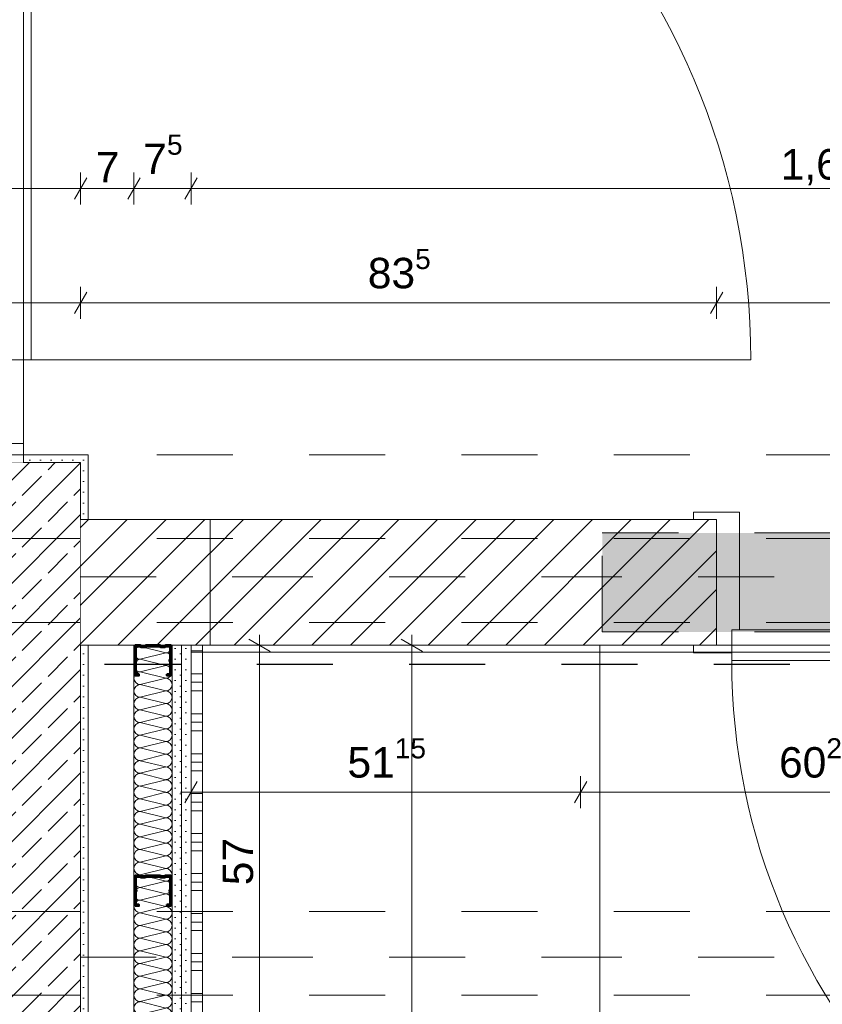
# Model space of a CAD drawing. Header units: metres. Extents: x -3.5 to 65.3, y -10.9 to 16.7.
# Tile 99 of 184: x 40.2 to 41.3, y 5.3 to 6.6. Entities that reach past the tile are written whole.
import ezdxf

# ---------------------------------------------------------------- set-up
doc = ezdxf.new("R2010")
doc.units = ezdxf.units.M
doc.header["$MEASUREMENT"] = 0
for name, pattern in [('Achse', [0.08, 0.04, -0.02, 0, -0.02]), ('Punktlinie eng', [0.015, 0.005, -0.01]), ('Strichlinie doppelt', [0.218722, 0.105833, -0.042333, 0.028222, -0.042333]), ('Strichlinie eng', [0.046, 0.03, -0.016]), ('Untersicht', [0.04, 0.03, -0.01]), ('Wipeout_Contour', [1, 0, -1])]:
    doc.linetypes.add(name, pattern=pattern)
for name, color, linetype in [('102 - Bemaßung_ Beschriftung.Detail_ Ausschnitt', 7, 'Continuous'), ('301 - Elemente.Linie', 7, 'Continuous'), ('451 - Universal.Achsen Raster', 7, 'Continuous'), ('605 - Struktur.Wand Innen', 7, 'Continuous'), ('607 - Struktur.Stütze', 7, 'Continuous'), ('608 - Struktur.Träger', 7, 'Continuous'), ('650 - Abdeckung.Fußboden Aufbau', 7, 'Continuous'), ('654 - Abdeckung.Wand Belag', 7, 'Continuous'), ('660 - Unterkonstruktion.Trockenbau', 7, 'Continuous'), ('Neubau_302 - Elemente.Schraffur', 7, 'Continuous'), ('Neubau_606 - Struktur.Wand Innen Ausbau', 7, 'Continuous'), ('Neubau_615 - Struktur.Sturz', 7, 'Continuous'), ('Neubau_650 - Abdeckung.Fußboden Aufbau', 7, 'Continuous'), ('Neubau_653 - Abdeckung.TB Verkofferung', 7, 'Continuous')]:
    doc.layers.add(name, color=color, linetype=linetype)
doc.styles.add('ERSTELLTER_STIL_1', font='txt')
doc.dimstyles.new('ERSTELLTER_STIL__1', dxfattribs={"dimtxt": 0.04, "dimasz": 0.02128, "dimexe": 0.18, "dimexo": 0.0625, "dimgap": 0, "dimtad": 1, "dimzin": 0, "dimdsep": 46, "dimtxsty": 'ERSTELLTER_STIL_1', "dimblk": 'ARROWHEAD_2', "dimblk1": 'ARROWHEAD_2', "dimblk2": 'ARROWHEAD_2', "dimcen": 0.09, "dimse1": 1, "dimse2": 1, "dimclrd": 7, "dimclre": 7, "dimclrt": 7, "dimazin": 0, "dimtfac": 1, "dimtdec": 4, "dimtmove": 0, "dimatfit": 3, "dimfxl": 1, "dimtolj": 1, "dimtzin": 0, "dimarcsym": 0})
doc.dimstyles.new('ERSTELLTER_STIL__3', dxfattribs={"dimtxt": 0.04, "dimasz": 0.02128, "dimexe": 0.18, "dimexo": 0.0625, "dimgap": 0, "dimtad": 1, "dimtih": 1, "dimtoh": 1, "dimzin": 0, "dimdsep": 46, "dimtxsty": 'ERSTELLTER_STIL_1', "dimblk": 'ARROWHEAD_2', "dimblk1": 'ARROWHEAD_2', "dimblk2": 'ARROWHEAD_2', "dimcen": 0.09, "dimse1": 1, "dimse2": 1, "dimclrd": 7, "dimclre": 7, "dimclrt": 7, "dimazin": 0, "dimtfac": 1, "dimtdec": 4, "dimtmove": 0, "dimatfit": 3, "dimfxl": 1, "dimtolj": 1, "dimtzin": 0, "dimarcsym": 0})
doc.dimstyles.new('ERSTELLTER_STIL__6', dxfattribs={"dimtxt": 0.04, "dimasz": 0.02128, "dimexe": 0.18, "dimexo": 0.0625, "dimgap": 0, "dimtad": 1, "dimzin": 0, "dimdsep": 46, "dimtxsty": 'ERSTELLTER_STIL_1', "dimblk": 'ARROWHEAD_2', "dimblk1": 'ARROWHEAD_2', "dimblk2": 'ARROWHEAD_2', "dimcen": 0.09, "dimclrd": 7, "dimclre": 7, "dimclrt": 7, "dimazin": 0, "dimtfac": 1, "dimtdec": 4, "dimtmove": 0, "dimatfit": 3, "dimfxl": 1, "dimtolj": 1, "dimtzin": 0, "dimarcsym": 0})
pattern_1 = [(45, (0, 0), (-0.0070710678, 0.0070710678), [0, -0.01])]
pattern_2 = [(45, (0, 0), (-0.025455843, 0.025455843), [])]

# ---------------------------------------------------------------- blocks, each defined once
blk = doc.blocks.new('*X6')
at = {"layer": 'Neubau_606 - Struktur.Wand Innen Ausbau', "color": 7, "linetype": 'Continuous', "lineweight": 5}
for p, q in [((40.3651, 5.76), (40.3583, 5.7583)), ((40.3917, 5.75), (40.3583, 5.7583)), ((40.3917, 5.75), (40.3583, 5.7417)), ((40.3917, 5.7333), (40.3583, 5.7417)), ((40.3917, 5.7333), (40.3583, 5.725)), ((40.3917, 5.7167), (40.3583, 5.725)), ((40.3917, 5.7167), (40.3583, 5.7083)), ((40.3917, 5.7), (40.3583, 5.7083)), ((40.3917, 5.7), (40.3583, 5.6917)), ((40.3917, 5.6833), (40.3583, 5.6917)), ((40.3917, 5.6833), (40.3583, 5.675)), ((40.3917, 5.6667), (40.3583, 5.675)), ((40.3917, 5.6667), (40.3583, 5.6583)), ((40.3917, 5.65), (40.3583, 5.6583)), ((40.3917, 5.65), (40.3583, 5.6417)), ((40.3917, 5.6333), (40.3583, 5.6417)), ((40.3917, 5.6333), (40.3583, 5.625)), ((40.3917, 5.6167), (40.3583, 5.625)), ((40.3917, 5.6167), (40.3583, 5.6083)), ((40.3917, 5.6), (40.3583, 5.6083)), ((40.3917, 5.6), (40.3583, 5.5917)), ((40.3917, 5.5833), (40.3583, 5.5917)), ((40.3917, 5.5833), (40.3583, 5.575)), ((40.3917, 5.5667), (40.3583, 5.575)), ((40.3917, 5.5667), (40.3583, 5.5583)), ((40.3917, 5.55), (40.3583, 5.5583)), ((40.3917, 5.55), (40.3583, 5.5417)), ((40.3917, 5.5333), (40.3583, 5.5417)), ((40.3917, 5.5333), (40.3583, 5.525)), ((40.3917, 5.5167), (40.3583, 5.525)), ((40.3917, 5.5167), (40.3583, 5.5083)), ((40.3917, 5.5), (40.3583, 5.5083)), ((40.3917, 5.5), (40.3583, 5.4917)), ((40.3917, 5.4833), (40.3583, 5.4917)), ((40.3917, 5.4833), (40.3583, 5.475)), ((40.3917, 5.4667), (40.3583, 5.475)), ((40.3917, 5.4667), (40.3583, 5.4583)), ((40.3917, 5.45), (40.3583, 5.4583)), ((40.3917, 5.45), (40.3583, 5.4417)), ((40.3917, 5.4333), (40.3583, 5.4417)), ((40.3917, 5.4333), (40.3583, 5.425)), ((40.3917, 5.4167), (40.3583, 5.425)), ((40.3917, 5.4167), (40.3583, 5.4083)), ((40.3917, 5.4), (40.3583, 5.4083)), ((40.3917, 5.4), (40.3583, 5.3917)), ((40.3917, 5.3833), (40.3583, 5.3917)), ((40.3917, 5.3833), (40.3583, 5.375)), ((40.3917, 5.3667), (40.3583, 5.375)), ((40.3917, 5.3667), (40.3583, 5.3583)), ((40.3917, 5.35), (40.3583, 5.3583)), ((40.3917, 5.35), (40.3583, 5.3417)), ((40.3917, 5.3333), (40.3583, 5.3417)), ((40.3917, 5.3333), (40.3583, 5.325)), ((40.3917, 5.3167), (40.3583, 5.325)), ((40.3917, 5.3167), (40.3583, 5.3083)), ((40.3917, 5.3), (40.3583, 5.3083)), ((40.3917, 5.3), (40.3583, 5.2917)), ((40.3917, 5.2833), (40.3583, 5.2917)), ((40.3917, 5.2833), (40.3583, 5.275)), ((40.3917, 5.2667), (40.3583, 5.275)), ((40.3917, 5.2667), (40.3583, 5.2583)), ((40.3917, 5.25), (40.3583, 5.2583)), ((40.3917, 5.25), (40.3583, 5.2417)), ((40.3917, 5.2333), (40.3583, 5.2417)), ((40.3917, 5.2333), (40.3583, 5.225)), ((40.3917, 5.2167), (40.3583, 5.225)), ((40.3917, 5.2167), (40.3583, 5.2083)), ((40.3917, 5.2), (40.3583, 5.2083)), ((40.3917, 5.2), (40.3583, 5.1917)), ((40.3917, 5.1833), (40.3583, 5.1917)), ((40.3917, 5.1833), (40.3783, 5.18))]:
    blk.add_line(p, q, dxfattribs=at)
for centre, start, end in [((40.3583, 5.75), 90, 180), ((40.3583, 5.7667), 232.9883, 270), ((40.3917, 5.7583), 270, 360), ((40.3917, 5.7583), 360, 11.624), ((40.3583, 5.75), 180, 270), ((40.3917, 5.7417), 360, 90), ((40.3583, 5.7333), 90, 180), ((40.3583, 5.7333), 180, 270), ((40.3917, 5.7417), 270, 360), ((40.3917, 5.725), 360, 90), ((40.3583, 5.7167), 90, 180), ((40.3917, 5.725), 270, 360), ((40.3583, 5.7167), 180, 270), ((40.3583, 5.7), 90, 180), ((40.3917, 5.7083), 360, 90), ((40.3917, 5.7083), 270, 360), ((40.3583, 5.7), 180, 270), ((40.3917, 5.6917), 360, 90), ((40.3583, 5.6833), 90, 180), ((40.3583, 5.6833), 180, 270), ((40.3917, 5.6917), 270, 360), ((40.3917, 5.675), 360, 90), ((40.3583, 5.6667), 90, 180), ((40.3583, 5.6667), 180, 270), ((40.3917, 5.675), 270, 360), ((40.3917, 5.6583), 360, 90), ((40.3583, 5.65), 90, 180), ((40.3917, 5.6583), 270, 360), ((40.3583, 5.65), 180, 270), ((40.3583, 5.6333), 90, 180), ((40.3917, 5.6417), 360, 90), ((40.3917, 5.6417), 270, 360), ((40.3583, 5.6333), 180, 270), ((40.3917, 5.625), 360, 90), ((40.3583, 5.6167), 90, 180), ((40.3583, 5.6167), 180, 270), ((40.3917, 5.625), 270, 360), ((40.3917, 5.6083), 360, 90), ((40.3583, 5.6), 90, 180), ((40.3917, 5.6083), 270, 360), ((40.3583, 5.6), 180, 270), ((40.3583, 5.5833), 90, 180), ((40.3917, 5.5917), 360, 90), ((40.3917, 5.5917), 270, 360), ((40.3583, 5.5833), 180, 270), ((40.3917, 5.575), 360, 90), ((40.3583, 5.5667), 90, 180), ((40.3583, 5.5667), 180, 270), ((40.3917, 5.575), 270, 360), ((40.3917, 5.5583), 360, 90), ((40.3583, 5.55), 90, 180), ((40.3917, 5.5583), 270, 360), ((40.3583, 5.55), 180, 270), ((40.3583, 5.5333), 90, 180), ((40.3917, 5.5417), 360, 90), ((40.3917, 5.5417), 270, 360), ((40.3583, 5.5333), 180, 270), ((40.3583, 5.5167), 90, 180), ((40.3917, 5.525), 360, 90), ((40.3917, 5.525), 270, 360), ((40.3583, 5.5167), 180, 270), ((40.3917, 5.5083), 360, 90), ((40.3583, 5.5), 90, 180), ((40.3583, 5.5), 180, 270), ((40.3917, 5.5083), 270, 360), ((40.3917, 5.4917), 360, 90), ((40.3583, 5.4833), 90, 180), ((40.3917, 5.4917), 270, 360), ((40.3583, 5.4833), 180, 270), ((40.3583, 5.4667), 90, 180), ((40.3917, 5.475), 360, 90), ((40.3917, 5.475), 270, 360), ((40.3583, 5.4667), 180, 270), ((40.3917, 5.4583), 360, 90), ((40.3583, 5.45), 90, 180), ((40.3583, 5.45), 180, 270), ((40.3917, 5.4583), 270, 360), ((40.3917, 5.4417), 360, 90), ((40.3583, 5.4333), 90, 180), ((40.3917, 5.4417), 270, 360), ((40.3583, 5.4333), 180, 270), ((40.3583, 5.4167), 90, 180), ((40.3917, 5.425), 360, 90), ((40.3917, 5.425), 270, 360), ((40.3583, 5.4167), 180, 270), ((40.3583, 5.4), 90, 180), ((40.3917, 5.4083), 360, 90), ((40.3917, 5.4083), 270, 360), ((40.3583, 5.4), 180, 270), ((40.3917, 5.3917), 360, 90), ((40.3583, 5.3833), 90, 180), ((40.3583, 5.3833), 180, 270), ((40.3917, 5.3917), 270, 360), ((40.3917, 5.375), 360, 90), ((40.3583, 5.3667), 90, 180), ((40.3917, 5.375), 270, 360), ((40.3583, 5.3667), 180, 270), ((40.3583, 5.35), 90, 180), ((40.3917, 5.3583), 360, 90), ((40.3917, 5.3583), 270, 360), ((40.3583, 5.35), 180, 270), ((40.3917, 5.3417), 360, 90), ((40.3583, 5.3333), 90, 180), ((40.3583, 5.3333), 180, 270), ((40.3917, 5.3417), 270, 360), ((40.3917, 5.325), 360, 90), ((40.3583, 5.3167), 90, 180), ((40.3917, 5.325), 270, 360), ((40.3583, 5.3167), 180, 270), ((40.3583, 5.3), 90, 180), ((40.3917, 5.3083), 360, 90), ((40.3917, 5.3083), 270, 360), ((40.3583, 5.3), 180, 270), ((40.3583, 5.2833), 90, 180), ((40.3917, 5.2917), 360, 90), ((40.3917, 5.2917), 270, 360), ((40.3583, 5.2833), 180, 270), ((40.3917, 5.275), 360, 90), ((40.3583, 5.2667), 90, 180), ((40.3583, 5.2667), 180, 270), ((40.3917, 5.275), 270, 360), ((40.3917, 5.2583), 360, 90), ((40.3583, 5.25), 90, 180), ((40.3917, 5.2583), 270, 360), ((40.3583, 5.25), 180, 270), ((40.3583, 5.2333), 90, 180), ((40.3917, 5.2417), 360, 90), ((40.3917, 5.2417), 270, 360), ((40.3583, 5.2333), 180, 270), ((40.3917, 5.225), 360, 90), ((40.3583, 5.2167), 90, 180), ((40.3583, 5.2167), 180, 270), ((40.3917, 5.225), 270, 360), ((40.3917, 5.2083), 360, 90), ((40.3583, 5.2), 90, 180), ((40.3917, 5.2083), 270, 360), ((40.3583, 5.2), 180, 270), ((40.3583, 5.1833), 90, 180), ((40.3917, 5.1917), 360, 90), ((40.3917, 5.1917), 270, 360), ((40.3583, 5.1833), 180, 203.6182), ((40.3917, 5.175), 36.8242, 90)]:
    blk.add_arc(centre, 0.00833, start, end, dxfattribs=at)
blk = doc.blocks.new('*X144')
at = {"layer": '654 - Abdeckung.Wand Belag', "color": 7, "linetype": 'Continuous', "lineweight": 5}
for p, q in [((40.425, 5.7525), (40.44, 5.7525)), ((40.425, 5.7225), (40.44, 5.7225)), ((40.425, 5.7113), (40.44, 5.7113)), ((40.425, 5.7), (40.44, 5.7)), ((40.425, 5.67), (40.44, 5.67)), ((40.425, 5.6588), (40.44, 5.6588)), ((40.425, 5.6475), (40.44, 5.6475)), ((40.425, 5.6175), (40.44, 5.6175)), ((40.425, 5.6063), (40.44, 5.6063)), ((40.425, 5.595), (40.44, 5.595)), ((40.425, 5.565), (40.44, 5.565)), ((40.425, 5.5538), (40.44, 5.5538)), ((40.425, 5.5425), (40.44, 5.5425)), ((40.425, 5.5125), (40.44, 5.5125)), ((40.425, 5.5013), (40.44, 5.5013)), ((40.425, 5.49), (40.44, 5.49)), ((40.425, 5.46), (40.44, 5.46)), ((40.425, 5.4488), (40.44, 5.4488)), ((40.425, 5.4375), (40.44, 5.4375)), ((40.425, 5.4075), (40.44, 5.4075)), ((40.425, 5.3963), (40.44, 5.3963)), ((40.425, 5.385), (40.44, 5.385)), ((40.425, 5.355), (40.44, 5.355)), ((40.425, 5.3438), (40.44, 5.3438)), ((40.425, 5.3325), (40.44, 5.3325)), ((40.425, 5.3025), (40.44, 5.3025)), ((40.425, 5.2913), (40.44, 5.2913))]:
    blk.add_line(p, q, dxfattribs=at)
blk = doc.blocks.new('*D155')
at = {"layer": '102 - Bemaßung_ Beschriftung.Detail_ Ausschnitt', "color": 7, "linetype": 'Continuous', "lineweight": 5}
for p, q in [((40.715, 5.76), (40.715, 5.7737)), ((40.736, 5.76), (40.694, 5.76)), ((40.729, 5.7519), (40.701, 5.7681)), ((40.715, 3.935), (40.715, 5.76)), ((40.701, 3.9431), (40.729, 3.9269))]:
    blk.add_line(p, q, dxfattribs=at)
at = {"layer": '102 - Bemaßung_ Beschriftung.Detail_ Ausschnitt', "color": 7, "lineweight": 5, "insert": (40.7147, 4.7843), "char_height": 0.04, "attachment_point": 7, "rotation": 90, "style": 'ERSTELLTER_STIL_1'}
blk.add_mtext('\\A1;{\\pql;\\fArial|b0|i0|c0|p38;1,82\\fArial|b0|i0|c0|p38;\\A1{\\H.66x;\\S5^  ;}}', dxfattribs=at)
blk = doc.blocks.new('ARROWHEAD_2')
at = {"color": 0, "linetype": 'Continuous', "lineweight": 0}
for p, q in [((-0.378, -0.655), (0.378, 0.655)), ((0, 0), (-1, 0))]:
    blk.add_line(p, q, dxfattribs=at)
blk = doc.blocks.new('*D175')
at = {"layer": '102 - Bemaßung_ Beschriftung.Detail_ Ausschnitt', "color": 7, "linetype": 'Continuous', "lineweight": 5}
for p, q in [((39.9881, 6.224), (39.9719, 6.196)), ((39.98, 6.189), (39.98, 6.231)), ((40.2881, 6.224), (40.2719, 6.196)), ((40.28, 6.189), (40.28, 6.231)), ((39.9663, 6.21), (39.98, 6.21)), ((39.98, 6.21), (40.28, 6.21))]:
    blk.add_line(p, q, dxfattribs=at)
at = {"layer": '102 - Bemaßung_ Beschriftung.Detail_ Ausschnitt', "color": 7, "lineweight": 5, "insert": (40.0996, 6.218), "char_height": 0.04, "attachment_point": 7, "style": 'ERSTELLTER_STIL_1'}
blk.add_mtext('\\A1;{\\pql;\\fArial|b0|i0|c0|p38;30}', dxfattribs=at)
blk = doc.blocks.new('*D176')
at = {"layer": '102 - Bemaßung_ Beschriftung.Detail_ Ausschnitt', "color": 7, "linetype": 'Continuous', "lineweight": 5}
for p, q in [((40.2881, 6.224), (40.2719, 6.196)), ((40.28, 6.189), (40.28, 6.231)), ((41.1231, 6.224), (41.1069, 6.196)), ((41.115, 6.189), (41.115, 6.231)), ((40.28, 6.21), (41.115, 6.21))]:
    blk.add_line(p, q, dxfattribs=at)
at = {"layer": '102 - Bemaßung_ Beschriftung.Detail_ Ausschnitt', "color": 7, "lineweight": 5, "insert": (40.6571, 6.2173), "char_height": 0.04, "attachment_point": 7, "style": 'ERSTELLTER_STIL_1'}
blk.add_mtext('\\A1;{\\pql;\\fArial|b0|i0|c0|p38;83\\fArial|b0|i0|c0|p38;\\A1{\\H.66x;\\S5^  ;}}', dxfattribs=at)
blk = doc.blocks.new('*D177')
at = {"layer": '102 - Bemaßung_ Beschriftung.Detail_ Ausschnitt', "color": 7, "linetype": 'Continuous', "lineweight": 5}
for p, q in [((41.1231, 6.224), (41.1069, 6.196)), ((41.115, 6.189), (41.115, 6.231)), ((42.0081, 6.224), (41.9919, 6.196)), ((42, 6.189), (42, 6.231)), ((41.115, 6.21), (42, 6.21))]:
    blk.add_line(p, q, dxfattribs=at)
at = {"layer": '102 - Bemaßung_ Beschriftung.Detail_ Ausschnitt', "color": 7, "lineweight": 5, "char_height": 0.04, "attachment_point": 7, "style": 'ERSTELLTER_STIL_1'}
for s, insert in [('\\A1;{\\pql;\\fArial|b0|i0|c0|p38;88\\fArial|b0|i0|c0|p38;\\A1{\\H.66x;\\S5^  ;}}', (41.5171, 6.2173)), ('\\A1;{\\pql;\\fArial|b0|i0|c0|p38;2,13\\fArial|b0|i0|c0|p38;\\A1{\\H.66x;\\S5^  ;}}', (41.4943, 6.1542))]:
    blk.add_mtext(s, dxfattribs=dict(at, insert=insert))
blk = doc.blocks.new('*D184')
at = {"layer": '102 - Bemaßung_ Beschriftung.Detail_ Ausschnitt', "color": 7, "linetype": 'Continuous', "lineweight": 5}
for p, q in [((39.98, 6.339), (39.98, 6.381)), ((40.28, 6.339), (40.28, 6.381)), ((39.9881, 6.374), (39.9719, 6.346)), ((40.2881, 6.374), (40.2719, 6.346)), ((39.9663, 6.36), (39.98, 6.36)), ((39.98, 6.36), (40.28, 6.36))]:
    blk.add_line(p, q, dxfattribs=at)
at = {"layer": '102 - Bemaßung_ Beschriftung.Detail_ Ausschnitt', "color": 7, "lineweight": 5, "insert": (40.0996, 6.368), "char_height": 0.04, "attachment_point": 7, "style": 'ERSTELLTER_STIL_1'}
blk.add_mtext('\\A1;{\\pql;\\fArial|b0|i0|c0|p38;30}', dxfattribs=at)
blk = doc.blocks.new('*D185')
at = {"layer": '102 - Bemaßung_ Beschriftung.Detail_ Ausschnitt', "color": 7, "linetype": 'Continuous', "lineweight": 5}
for p, q in [((40.28, 6.339), (40.28, 6.381)), ((40.2881, 6.374), (40.2719, 6.346)), ((40.3581, 6.374), (40.3419, 6.346)), ((40.28, 6.36), (40.35, 6.36))]:
    blk.add_line(p, q, dxfattribs=at)
at = {"layer": '102 - Bemaßung_ Beschriftung.Detail_ Ausschnitt', "color": 7, "lineweight": 5, "insert": (40.2998, 6.368), "char_height": 0.04, "attachment_point": 7, "style": 'ERSTELLTER_STIL_1'}
blk.add_mtext('\\A1;{\\pql;\\fArial|b0|i0|c0|p38;7}', dxfattribs=at)
blk = doc.blocks.new('*D186')
at = {"layer": '102 - Bemaßung_ Beschriftung.Detail_ Ausschnitt', "color": 7, "linetype": 'Continuous', "lineweight": 5}
for p, q in [((40.35, 6.339), (40.35, 6.381)), ((40.425, 6.339), (40.425, 6.381)), ((40.3581, 6.374), (40.3419, 6.346)), ((40.4331, 6.374), (40.4169, 6.346)), ((40.28, 6.36), (40.35, 6.36)), ((40.35, 6.36), (40.425, 6.36))]:
    blk.add_line(p, q, dxfattribs=at)
at = {"layer": '102 - Bemaßung_ Beschriftung.Detail_ Ausschnitt', "color": 7, "lineweight": 5, "insert": (40.3623, 6.3675), "char_height": 0.04, "attachment_point": 7, "style": 'ERSTELLTER_STIL_1'}
blk.add_mtext('\\A1;{\\pql;\\fArial|b0|i0|c0|p38;7\\fArial|b0|i0|c0|p38;\\A1{\\H.66x;\\S5^  ;}}', dxfattribs=at)
blk = doc.blocks.new('*D187')
at = {"layer": '102 - Bemaßung_ Beschriftung.Detail_ Ausschnitt', "color": 7, "linetype": 'Continuous', "lineweight": 5}
for p, q in [((42.1, 6.339), (42.1, 6.381)), ((40.4331, 6.374), (40.4169, 6.346)), ((42.1081, 6.374), (42.0919, 6.346)), ((40.425, 6.36), (42.1, 6.36))]:
    blk.add_line(p, q, dxfattribs=at)
at = {"layer": '102 - Bemaßung_ Beschriftung.Detail_ Ausschnitt', "color": 7, "lineweight": 5, "insert": (41.1993, 6.3602), "char_height": 0.04, "attachment_point": 7, "style": 'ERSTELLTER_STIL_1'}
blk.add_mtext('\\A1;{\\pql;\\fArial|b0|i0|c0|p38;1,67\\fArial|b0|i0|c0|p38;\\A1{\\H.66x;\\S5^  ;}}', dxfattribs=at)
blk = doc.blocks.new('*D256')
at = {"layer": '102 - Bemaßung_ Beschriftung.Detail_ Ausschnitt', "color": 7, "linetype": 'Continuous', "lineweight": 5}
for p, q in [((40.515, 5.76), (40.515, 5.7737)), ((40.536, 5.76), (40.494, 5.76)), ((40.529, 5.7519), (40.501, 5.7681)), ((40.515, 5.19), (40.515, 5.76)), ((40.536, 5.19), (40.494, 5.19)), ((40.501, 5.1981), (40.529, 5.1819))]:
    blk.add_line(p, q, dxfattribs=at)
at = {"layer": '102 - Bemaßung_ Beschriftung.Detail_ Ausschnitt', "color": 7, "lineweight": 5, "insert": (40.507, 5.4446), "char_height": 0.04, "attachment_point": 7, "rotation": 90, "style": 'ERSTELLTER_STIL_1'}
blk.add_mtext('\\A1;{\\pql;\\fArial|b0|i0|c0|p38;57}', dxfattribs=at)
blk = doc.blocks.new('*D338')
at = {"layer": '102 - Bemaßung_ Beschriftung.Detail_ Ausschnitt', "color": 7, "linetype": 'Continuous', "lineweight": 5}
for p, q in [((40.4331, 5.5811), (40.4169, 5.5531)), ((40.425, 5.5461), (40.425, 5.5881)), ((40.9446, 5.5811), (40.9284, 5.5531)), ((40.9365, 5.5461), (40.9365, 5.5881)), ((40.4113, 5.5671), (40.425, 5.5671)), ((40.425, 5.5671), (40.9365, 5.5671))]:
    blk.add_line(p, q, dxfattribs=at)
at = {"layer": '102 - Bemaßung_ Beschriftung.Detail_ Ausschnitt', "color": 7, "lineweight": 5, "insert": (40.6304, 5.5744), "char_height": 0.04, "attachment_point": 7, "style": 'ERSTELLTER_STIL_1'}
blk.add_mtext('\\A1;{\\pql;\\fArial|b0|i0|c0|p38;51\\fArial|b0|i0|c0|p38;\\A1{\\H.66x;\\S15^  ;}}', dxfattribs=at)
blk = doc.blocks.new('*D339')
at = {"layer": '102 - Bemaßung_ Beschriftung.Detail_ Ausschnitt', "color": 7, "linetype": 'Continuous', "lineweight": 5}
for p, q in [((40.9446, 5.5811), (40.9284, 5.5531)), ((40.9365, 5.5461), (40.9365, 5.5881)), ((41.5466, 5.5811), (41.5304, 5.5531)), ((41.5385, 5.5461), (41.5385, 5.5881)), ((40.9365, 5.5671), (41.5385, 5.5671))]:
    blk.add_line(p, q, dxfattribs=at)
at = {"layer": '102 - Bemaßung_ Beschriftung.Detail_ Ausschnitt', "color": 7, "lineweight": 5, "insert": (41.1971, 5.5744), "char_height": 0.04, "attachment_point": 7, "style": 'ERSTELLTER_STIL_1'}
blk.add_mtext('\\A1;{\\pql;\\fArial|b0|i0|c0|p38;60\\fArial|b0|i0|c0|p38;\\A1{\\H.66x;\\S2^  ;}}', dxfattribs=at)
blk = doc.blocks.new('*D413')
at = {"layer": '102 - Bemaßung_ Beschriftung.Detail_ Ausschnitt', "color": 7, "linetype": 'Continuous', "lineweight": 5}
for p, q in [((39.7193, 5.8366), (39.7473, 5.8204)), ((39.7543, 5.8285), (39.7123, 5.8285)), ((39.7333, 5.19), (39.7333, 5.8285)), ((40.29, 5.19), (39.7123, 5.19)), ((39.7193, 5.1981), (39.7473, 5.1819))]:
    blk.add_line(p, q, dxfattribs=at)
at = {"layer": '102 - Bemaßung_ Beschriftung.Detail_ Ausschnitt', "color": 7, "lineweight": 5, "char_height": 0.04, "attachment_point": 7, "rotation": 90, "style": 'ERSTELLTER_STIL_1'}
for s, insert in [('\\A1;{\\pql;\\fArial|b0|i0|c0|p38;10\\fArial|b0|i0|c0|p38;\\A1{\\H.66x;\\S65^  ;}}', (39.7259, 5.7196)), ('\\A1;{\\pql;\\fArial|b0|i0|c0|p38;63\\fArial|b0|i0|c0|p38;\\A1{\\H.66x;\\S85^  ;}}', (39.7259, 5.4085))]:
    blk.add_mtext(s, dxfattribs=dict(at, insert=insert))

msp = doc.modelspace()

# ---------------------------------------------------------------- hatches: boundary and pattern name
at = {"layer": '607 - Struktur.Stütze', "linetype": 'Continuous', "lineweight": 0, "true_color": 0x000000}
h = msp.add_hatch(dxfattribs=at)
h.set_pattern_fill('Gips_0001', color=18, style=0, pattern_type=2)
h.set_pattern_definition(pattern_1)
h.paths.add_polyline_path([(40.29, 6.01), (40.205, 6.01), (40.205, 6), (40.28, 6), (40.28, 5.925), (40.29, 5.925)])
h = msp.add_hatch(dxfattribs=at)
h.set_pattern_fill('Beton__Stahlbeton_0001', color=18, style=0, pattern_type=2)
h.set_pattern_definition([(45, (0, 0), (-0.033941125, 0.033941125), []), (45, (-0.01697, 0.01697), (-0.033941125, 0.033941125), [0.036, -0.012])])
h.paths.add_polyline_path([(39.98, 5.2), (40.28, 5.2), (40.28, 6), (39.98, 6)])
h = msp.add_hatch(dxfattribs=at)
h.set_pattern_fill('Gips_0001', color=18, style=0, pattern_type=2)
h.set_pattern_definition(pattern_1)
h.paths.add_polyline_path([(40.2, 5.2), (40.2, 5.19), (40.29, 5.19), (40.29, 5.76), (40.28, 5.76), (40.28, 5.2)])
at = {"layer": 'Neubau_606 - Struktur.Wand Innen Ausbau', "linetype": 'Continuous', "lineweight": 0, "true_color": 0x000000}
h = msp.add_hatch(dxfattribs=at)
h.set_pattern_fill('Gips_0001', color=18, style=0, pattern_type=2)
h.set_pattern_definition(pattern_1)
h.paths.add_polyline_path([(40.4, 5.18), (40.4125, 5.18), (40.4125, 5.76), (40.4, 5.76)])
h = msp.add_hatch(dxfattribs=at)
h.set_pattern_fill('Gips_0001', color=18, style=0, pattern_type=2)
h.set_pattern_definition(pattern_1)
h.paths.add_polyline_path([(40.4125, 5.76), (40.4125, 5.18), (40.425, 5.18), (40.425, 5.76)])
at = {"layer": 'Neubau_650 - Abdeckung.Fußboden Aufbau', "linetype": 'Continuous', "lineweight": 13, "true_color": 0xafafaf}
h = msp.add_hatch(dxfattribs=at)
h.set_pattern_fill('Raster_60x60_Fuge_2mm_0001', color=253, style=0, pattern_type=2)
h.set_pattern_definition([(0, (40.9615, 5.1485), (0, 0.602), []), (90, (40.9615, 5.1485), (-0.602, 0), [])])
h.paths.add_polyline_path([(40.425, 3.935), (42.1, 3.935), (42.1, 5.76), (40.425, 5.76)])

# ---------------------------------------------------------------- linework, layer by layer
at = {"layer": '301 - Elemente.Linie', "color": 1, "linetype": 'Strichlinie eng', "lineweight": 25, "flags": 128}
msp.add_lwpolyline([(40.3114, 5.7353), (47.17, 5.7353)], dxfattribs=at)
at = {"layer": '451 - Universal.Achsen Raster', "color": 160, "linetype": 'Strichlinie doppelt', "lineweight": 9, "true_color": 0x3232ff}
msp.add_line((64.935, 5.35), (-3.175, 5.35), dxfattribs=at)
at = {"layer": '605 - Struktur.Wand Innen', "color": 7, "linetype": 'Continuous', "lineweight": 13}
for p, q in [((40.215, 7.08), (40.215, 6.135)), ((40.15, 6.135), (40.205, 6.135)), ((40.215, 6.135), (40.15, 6.135)), ((40.215, 6.135), (41.16, 6.135))]:
    msp.add_line(p, q, dxfattribs=at)
at = {"layer": '605 - Struktur.Wand Innen', "color": 1, "linetype": 'Continuous', "lineweight": 13}
for p, q in [((41.085, 5.935), (41.145, 5.935)), ((41.145, 5.935), (41.145, 5.78)), ((41.145, 5.78), (41.135, 5.78)), ((41.135, 5.78), (41.135, 5.75)), ((41.135, 5.74), (41.135, 5.78)), ((41.135, 5.78), (41.98, 5.78)), ((41.135, 5.75), (41.085, 5.75)), ((41.98, 5.74), (41.135, 5.74))]:
    msp.add_line(p, q, dxfattribs=at)
at = {"layer": '605 - Struktur.Wand Innen', "color": 7, "linetype": 'Continuous', "lineweight": 9}
msp.add_arc((40.215, 6.135), 0.945, 0, 90, dxfattribs=at)
at = {"layer": '605 - Struktur.Wand Innen', "color": 1, "linetype": 'Continuous', "lineweight": 9}
msp.add_arc((41.98, 5.74), 0.845, 180, 270, dxfattribs=at)
at = {"layer": '607 - Struktur.Stütze', "color": 7, "linetype": 'Continuous', "lineweight": 5, "flags": 128}
for points in [[(40.29, 5.925), (40.29, 6.01), (40.205, 6.01)], [(40.2, 5.19), (40.29, 5.19), (40.29, 5.76)]]:
    msp.add_lwpolyline(points, dxfattribs=at)
at = {"layer": '607 - Struktur.Stütze', "color": 7, "linetype": 'Continuous', "lineweight": 13, "flags": 128}
msp.add_lwpolyline([(39.98, 5.2), (40.28, 5.2), (40.28, 6), (39.98, 6)], close=True, dxfattribs=at)
at = {"layer": '608 - Struktur.Träger', "color": 7, "linetype": 'Untersicht', "lineweight": 13}
msp.add_line((0.38, 5.41), (61.88, 5.41), dxfattribs=at)
at = {"layer": '608 - Struktur.Träger', "color": 7, "linetype": 'Achse', "lineweight": 9}
msp.add_line((0.38, 5.3), (61.88, 5.3), dxfattribs=at)
at = {"layer": '650 - Abdeckung.Fußboden Aufbau', "color": 7, "linetype": 'Continuous', "lineweight": 13, "flags": 128}
msp.add_lwpolyline([(38.86, 5.8285), (38.86, 5.935), (39.97, 5.935), (39.97, 6.01), (40.29, 6.01), (40.29, 5.925), (41.115, 5.925), (41.115, 5.76), (42, 5.76), (42, 5.925), (42.325, 5.925), (42.325, 5.76), (43.21, 5.76), (43.21, 5.925), (45.885, 5.925), (45.885, 5.76), (46.77, 5.76), (46.77, 5.925), (47.17, 5.925), (47.17, 6.01), (47.49, 6.01), (47.49, 5.925), (51.89, 5.925)], dxfattribs=at)
at = {"layer": '660 - Unterkonstruktion.Trockenbau', "color": 7, "linetype": 'Continuous', "lineweight": 50, "flags": 128}
msp.add_lwpolyline([(40.3934, 5.4192), (40.3934, 5.4175), (40.3974, 5.4175, 0.414214), (40.3994, 5.4195), (40.3994, 5.4356, 0.267949), (40.3984, 5.4373, -0.57735), (40.3984, 5.4377, 0.267949), (40.3994, 5.4394), (40.3994, 5.4555, 0.414214), (40.3974, 5.4575), (40.3919, 5.4575, 0.250492), (40.3902, 5.4566, -0.250492), (40.39, 5.4565), (40.3858, 5.4565, -0.250492), (40.3856, 5.4566, 0.250492), (40.3839, 5.4575), (40.3661, 5.4575, 0.250492), (40.3644, 5.4566, -0.250492), (40.3642, 5.4565), (40.36, 5.4565, -0.250492), (40.3598, 5.4566, 0.250492), (40.3581, 5.4575), (40.3526, 5.4575, 0.414214), (40.3506, 5.4555), (40.3506, 5.4394, 0.267949), (40.3516, 5.4377, -0.57735), (40.3516, 5.4373, 0.267949), (40.3506, 5.4356), (40.3506, 5.4195, 0.414214), (40.3526, 5.4175), (40.3566, 5.4175), (40.3566, 5.4192), (40.3526, 5.4192, -0.414214), (40.3524, 5.4195), (40.3524, 5.4356, -0.267949), (40.3525, 5.4358, 0.57735), (40.3525, 5.4392, -0.267949), (40.3524, 5.4394), (40.3524, 5.4555, -0.414214), (40.3526, 5.4557), (40.3581, 5.4557, -0.250492), (40.3583, 5.4556, 0.250492), (40.36, 5.4547), (40.3642, 5.4547, 0.250492), (40.3659, 5.4556, -0.250492), (40.3661, 5.4557), (40.3839, 5.4557, -0.250492), (40.3841, 5.4556, 0.250492), (40.3858, 5.4547), (40.39, 5.4547, 0.250492), (40.3917, 5.4556, -0.250492), (40.3919, 5.4557), (40.3974, 5.4557, -0.414214), (40.3977, 5.4555), (40.3977, 5.4394, -0.267949), (40.3975, 5.4392, 0.57735), (40.3975, 5.4358, -0.267949), (40.3977, 5.4356), (40.3977, 5.4195, -0.414214), (40.3974, 5.4192)], format="xyb", close=True, dxfattribs=at)
at = {"layer": 'Neubau_606 - Struktur.Wand Innen Ausbau', "color": 1, "linetype": 'Continuous', "lineweight": 5}
for p, q in [((40.4, 5.18), (40.4, 5.76)), ((40.4125, 5.18), (40.4125, 5.76))]:
    msp.add_line(p, q, dxfattribs=at)
at = {"layer": 'Neubau_606 - Struktur.Wand Innen Ausbau', "color": 1, "linetype": 'Continuous', "lineweight": 5, "flags": 128}
for points in [[(40.425, 5.76), (40.35, 5.76)], [(40.35, 5.76), (40.35, 5.18)], [(40.425, 5.18), (40.425, 5.76)]]:
    msp.add_lwpolyline(points, dxfattribs=at)
at = {"layer": 'Neubau_650 - Abdeckung.Fußboden Aufbau', "color": 1, "linetype": 'Continuous', "lineweight": 13, "flags": 128}
msp.add_lwpolyline([(40.425, 3.935), (40.425, 5.76), (42.1, 5.76), (42.1, 3.935)], close=True, dxfattribs=at)
at = {"layer": 'Neubau_653 - Abdeckung.TB Verkofferung', "color": 1, "linetype": 'Untersicht', "lineweight": 9}
for p, q in [((40.425, 5.76), (42.1, 5.76)), ((40.425, 5.0505), (40.425, 5.76))]:
    msp.add_line(p, q, dxfattribs=at)

# ---------------------------------------------------------------- block references
at = {"layer": '654 - Abdeckung.Wand Belag', "color": 7, "lineweight": 5}
msp.add_blockref('*X144', (0, 0), dxfattribs=at)
at = {"layer": 'Neubau_606 - Struktur.Wand Innen Ausbau', "color": 1, "lineweight": 13}
msp.add_blockref('*X6', (0, 0), dxfattribs=at)

# ---------------------------------------------------------------- dimensions: what is measured, and where the dimension line sits
at = {"layer": '102 - Bemaßung_ Beschriftung.Detail_ Ausschnitt', "color": 7, "linetype": 'Continuous', "lineweight": 5}
dim = msp.add_linear_dim(base=(41.5385, 5.5671), p1=(40.9365, 5.7505), p2=(41.5385, 5.7158), dimstyle='ERSTELLTER_STIL__3', dxfattribs=at)
dim.commit()
dim.dimension.update_dxf_attribs({"geometry": '*D339', "text_midpoint": (41.2816, 5.5951), "dimtype": 160})

# ---------------------------------------------------------------- next in the draw order: wipeouts: each hides what was drawn before it
at = {"color": 254, "linetype": 'Wipeout_Contour', "lineweight": 0, "ltscale": 162.343062}
msp.add_wipeout([(40.065, 6), (40.205, 6), (40.205, 6.025), (40.065, 6.025)], dxfattribs=at).dxf.layer = '605 - Struktur.Wand Innen'
at = {"color": 254, "linetype": 'Wipeout_Contour', "lineweight": 0, "ltscale": 164.468128}
msp.add_wipeout([(40.28, 5.76), (41.115, 5.76), (41.115, 5.925), (40.28, 5.925)], dxfattribs=at).dxf.layer = '605 - Struktur.Wand Innen'

# ---------------------------------------------------------------- next in the draw order: hatches: boundary and pattern name
at = {"layer": '605 - Struktur.Wand Innen', "linetype": 'Continuous', "lineweight": 0, "true_color": 0x000000}
h = msp.add_hatch(dxfattribs=at)
h.set_pattern_fill('MW_Ziegel_0001', color=18, style=0, pattern_type=2)
h.set_pattern_definition(pattern_2)
h.paths.add_polyline_path([(40.065, 6), (40.205, 6), (40.205, 6.025), (40.065, 6.025)])
h = msp.add_hatch(dxfattribs=at)
h.set_pattern_fill('MW_Ziegel_0001', color=18, style=0, pattern_type=2)
h.set_pattern_definition(pattern_2)
h.paths.add_polyline_path([(40.28, 5.76), (41.115, 5.76), (41.115, 5.925), (40.28, 5.925)])

# ---------------------------------------------------------------- next in the draw order: linework, layer by layer
at = {"layer": '605 - Struktur.Wand Innen', "color": 7, "linetype": 'Continuous', "lineweight": 9}
msp.add_line((40.205, 6.025), (40.205, 8.075), dxfattribs=at)
at = {"layer": '605 - Struktur.Wand Innen', "color": 7, "linetype": 'Continuous', "lineweight": 13}
for p, q in [((40.205, 6.135), (40.205, 6.025)), ((40.205, 6.025), (40.065, 6.025))]:
    msp.add_line(p, q, dxfattribs=at)
at = {"layer": '605 - Struktur.Wand Innen', "color": 7, "linetype": 'Continuous', "lineweight": 18}
for p, q in [((40.205, 6.025), (40.065, 6.025)), ((40.205, 6.025), (40.065, 6.025)), ((40.205, 6.025), (40.065, 6.025)), ((41.115, 5.925), (41.115, 5.76)), ((41.115, 5.925), (41.115, 5.76)), ((41.115, 5.925), (41.115, 5.76))]:
    msp.add_line(p, q, dxfattribs=at)
at = {"layer": '605 - Struktur.Wand Innen', "color": 1, "linetype": 'Continuous', "lineweight": 13}
for p, q in [((41.085, 5.925), (41.085, 5.935)), ((41.115, 5.925), (41.085, 5.925)), ((41.115, 5.76), (41.115, 5.925)), ((41.085, 5.75), (41.085, 5.76)), ((41.085, 5.76), (41.115, 5.76))]:
    msp.add_line(p, q, dxfattribs=at)
at = {"layer": '605 - Struktur.Wand Innen', "color": 7, "linetype": 'Continuous', "lineweight": 18, "flags": 128}
for points in [[(40.205, 6), (40.205, 6.025)], [(41.115, 5.925), (40.28, 5.925)], [(40.28, 5.76), (41.115, 5.76)]]:
    msp.add_lwpolyline(points, dxfattribs=at)
at = {"layer": '608 - Struktur.Träger', "color": 7, "linetype": 'Untersicht', "lineweight": 13}
msp.add_line((0.38, 6.01), (61.88, 6.01), dxfattribs=at)
at = {"layer": '654 - Abdeckung.Wand Belag', "color": 7, "linetype": 'Continuous', "lineweight": 5, "flags": 128}
for points in [[(40.425, 5.76), (40.425, 3.935)], [(40.44, 5.76), (40.425, 5.76)], [(40.44, 3.935), (40.44, 5.76)]]:
    msp.add_lwpolyline(points, dxfattribs=at)
at = {"layer": '660 - Unterkonstruktion.Trockenbau', "color": 7, "linetype": 'Continuous', "lineweight": 50, "flags": 128}
msp.add_lwpolyline([(40.3934, 5.7218), (40.3934, 5.72), (40.3974, 5.72, 0.414214), (40.3994, 5.722), (40.3994, 5.7381, 0.267949), (40.3984, 5.7398, -0.57735), (40.3984, 5.7402, 0.267949), (40.3994, 5.7419), (40.3994, 5.758, 0.414214), (40.3974, 5.76), (40.3919, 5.76, 0.250492), (40.3902, 5.7591, -0.250492), (40.39, 5.759), (40.3858, 5.759, -0.250492), (40.3856, 5.7591, 0.250492), (40.3839, 5.76), (40.3661, 5.76, 0.250492), (40.3644, 5.7591, -0.250492), (40.3642, 5.759), (40.36, 5.759, -0.250492), (40.3598, 5.7591, 0.250492), (40.3581, 5.76), (40.3526, 5.76, 0.414214), (40.3506, 5.758), (40.3506, 5.7419, 0.267949), (40.3516, 5.7402, -0.57735), (40.3516, 5.7398, 0.267949), (40.3506, 5.7381), (40.3506, 5.722, 0.414214), (40.3526, 5.72), (40.3566, 5.72), (40.3566, 5.7218), (40.3526, 5.7218, -0.414214), (40.3524, 5.722), (40.3524, 5.7381, -0.267949), (40.3525, 5.7383, 0.57735), (40.3525, 5.7417, -0.267949), (40.3524, 5.7419), (40.3524, 5.758, -0.414214), (40.3526, 5.7583), (40.3581, 5.7583, -0.250492), (40.3583, 5.7581, 0.250492), (40.36, 5.7573), (40.3642, 5.7573, 0.250492), (40.3659, 5.7581, -0.250492), (40.3661, 5.7583), (40.3839, 5.7583, -0.250492), (40.3841, 5.7581, 0.250492), (40.3858, 5.7573), (40.39, 5.7573, 0.250492), (40.3917, 5.7581, -0.250492), (40.3919, 5.7583), (40.3974, 5.7583, -0.414214), (40.3977, 5.758), (40.3977, 5.7419, -0.267949), (40.3975, 5.7417, 0.57735), (40.3975, 5.7383, -0.267949), (40.3977, 5.7381), (40.3977, 5.722, -0.414214), (40.3974, 5.7218)], format="xyb", close=True, dxfattribs=at)

# ---------------------------------------------------------------- next in the draw order: dimensions: what is measured, and where the dimension line sits
at = {"layer": '102 - Bemaßung_ Beschriftung.Detail_ Ausschnitt', "color": 7, "linetype": 'Continuous', "lineweight": 5}
for base, p1, p2, picture, middle in [((40.28, 6.36), (39.98, 6), (40.28, 6), '*D184', (40.1301, 6.388)), ((40.35, 6.36), (40.28, 6), (40.35, 5.76), '*D185', (40.3151, 6.388)), ((40.28, 6.21), (39.98, 6), (40.28, 6), '*D175', (40.1301, 6.238))]:
    dim = msp.add_linear_dim(base=base, p1=p1, p2=p2, dimstyle='ERSTELLTER_STIL__3', dxfattribs=at)
    dim.commit()
    dim.dimension.update_dxf_attribs({"geometry": picture, "text_midpoint": middle, "dimtype": 160})
dim = msp.add_linear_dim(base=(39.7333, 5.8285), p1=(40.29, 5.19), p2=(38.2905, 5.8285), angle=90, dimstyle='ERSTELLTER_STIL__6', dxfattribs=at)
dim.commit()
dim.dimension.update_dxf_attribs({"geometry": '*D413', "text_midpoint": (39.7053, 5.5082), "dimtype": 160, "text_rotation": 90})

# ---------------------------------------------------------------- next in the draw order: wipeouts: each hides what was drawn before it
at = {"color": 254, "linetype": 'Wipeout_Contour', "lineweight": 0, "ltscale": 164.810841}
msp.add_wipeout([(40.45, 5.925), (41.115, 5.925), (41.115, 5.76), (40.45, 5.76)], dxfattribs=at).dxf.layer = 'Neubau_302 - Elemente.Schraffur'

# ---------------------------------------------------------------- next in the draw order: hatches: boundary and pattern name
at = {"layer": 'Neubau_302 - Elemente.Schraffur', "linetype": 'Continuous', "lineweight": 5}
h = msp.add_hatch(dxfattribs=at)
h.set_pattern_fill('MW_Ziegel_0001', style=0, pattern_type=2)
h.set_pattern_definition(pattern_2)
h.paths.add_polyline_path([(40.45, 5.925), (41.115, 5.925), (41.115, 5.76), (40.45, 5.76)])
at = {"layer": 'Neubau_615 - Struktur.Sturz', "linetype": 'Continuous', "lineweight": 0, "true_color": 0x3f0000}
msp.add_hatch(color=18, dxfattribs=at).paths.add_polyline_path([(40.965, 5.9075), (40.965, 5.7775), (42.15, 5.7775), (42.15, 5.9075)])

# ---------------------------------------------------------------- next in the draw order: linework, layer by layer
at = {"layer": '451 - Universal.Achsen Raster', "color": 160, "linetype": 'Strichlinie doppelt', "lineweight": 9, "true_color": 0x3232ff}
msp.add_line((64.935, 5.85), (-3.175, 5.85), dxfattribs=at)
at = {"layer": '608 - Struktur.Träger', "color": 7, "linetype": 'Achse', "lineweight": 9}
msp.add_line((0.38, 5.9), (61.88, 5.9), dxfattribs=at)
at = {"layer": '608 - Struktur.Träger', "color": 7, "linetype": 'Untersicht', "lineweight": 13}
msp.add_line((0.38, 5.79), (61.88, 5.79), dxfattribs=at)
at = {"layer": 'Neubau_302 - Elemente.Schraffur', "color": 1, "linetype": 'Continuous', "lineweight": 9, "flags": 128}
msp.add_lwpolyline([(40.45, 5.925), (41.115, 5.925), (41.115, 5.76), (40.45, 5.76)], close=True, dxfattribs=at)
at = {"layer": 'Neubau_615 - Struktur.Sturz', "color": 1, "linetype": 'Punktlinie eng', "lineweight": 13}
for p, q in [((40.965, 5.9075), (42.15, 5.9075)), ((40.965, 5.7775), (40.965, 5.9075)), ((40.965, 5.7775), (42.15, 5.7775))]:
    msp.add_line(p, q, dxfattribs=at)

# ---------------------------------------------------------------- next in the draw order: dimensions: what is measured, and where the dimension line sits
at = {"layer": '102 - Bemaßung_ Beschriftung.Detail_ Ausschnitt', "color": 7, "linetype": 'Continuous', "lineweight": 5}
for base, p1, p2, picture, middle in [((40.425001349, 6.3599822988), (40.350001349, 5.7600000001), (40.425001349, 5.7600000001), '*D186', (40.4315778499, 6.3879822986)), ((42.09999, 6.35998), (40.425, 5.76), (42.09999, 5.76), '*D187', (41.30524, 6.38798)), ((41.11498899, 6.2099823), (40.279989, 5.99998226), (41.11498899, 5.925), '*D176', (40.74163549, 6.2379823)), ((41.9999889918, 6.2099822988), (41.1149889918, 5.9250000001), (41.9999889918, 5.9250000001), '*D177', (41.6016354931, 6.2379822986)), ((40.9365, 5.5671), (40.425, 5.76), (40.9365, 5.7505), '*D338', (40.7301, 5.5951))]:
    dim = msp.add_linear_dim(base=base, p1=p1, p2=p2, dimstyle='ERSTELLTER_STIL__3', dxfattribs=at)
    dim.commit()
    dim.dimension.update_dxf_attribs({"geometry": picture, "text_midpoint": middle, "dimtype": 160})
for base, p1, p2, picture, middle in [((40.714975, 5.76), (40.2, 3.935001), (40.425001, 5.76), '*D155', (40.686975, 4.890249)), ((40.515, 5.76), (40.29, 5.19), (40.28, 5.76), '*D256', (40.487, 5.4751))]:
    dim = msp.add_linear_dim(base=base, p1=p1, p2=p2, angle=90, dimstyle='ERSTELLTER_STIL__1', dxfattribs=at)
    dim.commit()
    dim.dimension.update_dxf_attribs({"geometry": picture, "text_midpoint": middle, "dimtype": 160, "text_rotation": 90})

doc.saveas('drawing.dxf')
